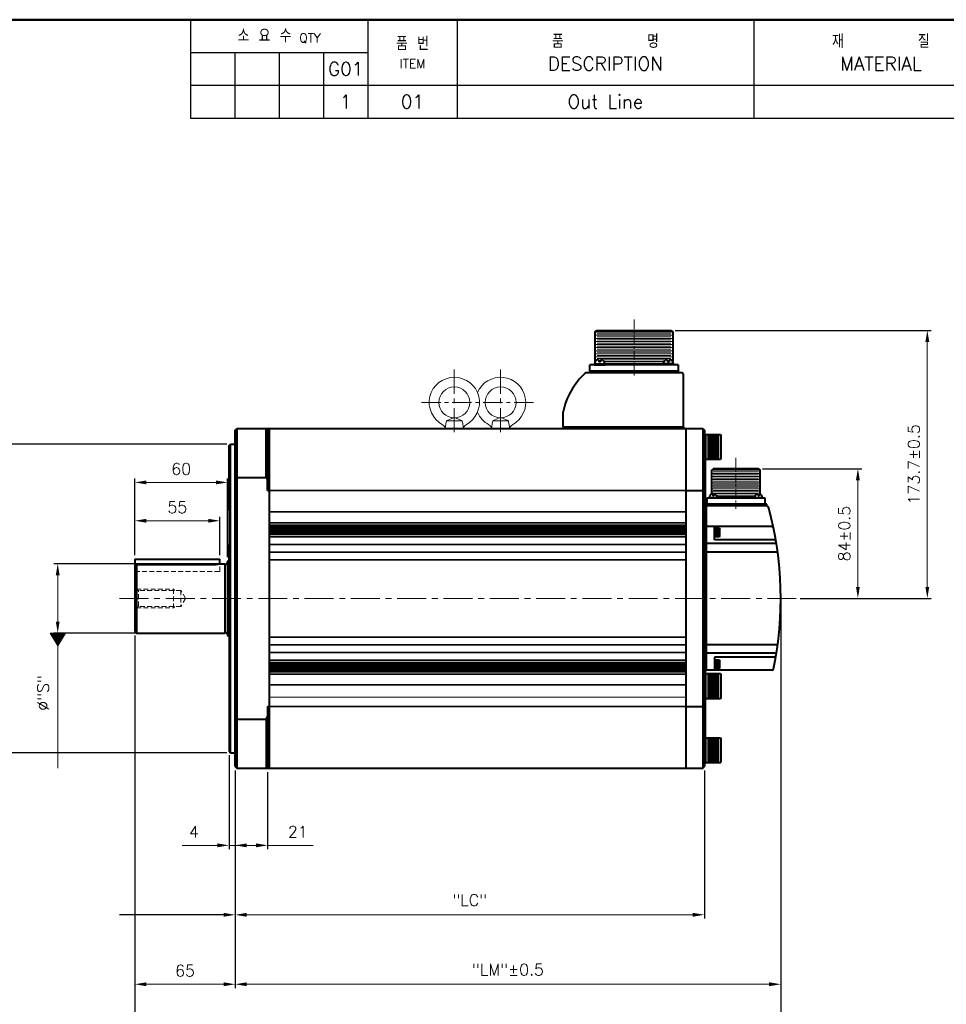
# Model space of a CAD drawing. Header units: inches. Extents: x 0 to 1485, y 0 to 1050.
# Tile 3 of 4: x 505 to 1106, y 412 to 1050. Entities that reach past the tile are written whole.
import ezdxf
from ezdxf import colors
from ezdxf.entities.mleader import LeaderData, LeaderLine
from ezdxf.math import Vec2, Vec3

# ---------------------------------------------------------------- set-up
doc = ezdxf.new("R2010")
doc.units = ezdxf.units.IN
doc.header["$LTSCALE"] = 0.25
doc.linetypes.add('CENTER', pattern=[2, 1.25, -0.25, 0.25, -0.25])
doc.linetypes.add('HIDDEN', pattern=[0.375, 0.25, -0.125])
doc.layers.get('0').update_dxf_attribs({"lineweight": 35})
doc.styles.add('GSG1', font='romans.shx', dxfattribs={"bigfont": 'GSG1.shx'})
doc.dimstyles.new('도면 치수', dxfattribs={"dimscale": 0, "dimtxt": 7.5, "dimasz": 7.5, "dimexe": 2.5, "dimexo": 2.5, "dimgap": 5, "dimtad": 1, "dimdec": 8, "dimdsep": 46, "dimtxsty": 'GSG1', "dimcen": 0, "dimclrd": 3, "dimclre": 3, "dimclrt": 2, "dimadec": 5, "dimazin": 2, "dimtfac": 1, "dimtdec": 8, "dimtmove": 0, "dimatfit": 2, "dimfxl": 0, "dimtolj": 1, "dimtzin": 0, "dimlwd": 15, "dimarcsym": 0})

# ---------------------------------------------------------------- blocks, each defined once
blk = doc.blocks.new('*D2')
at = {"color": 3, "lineweight": -2, "ltscale": 0.5}
for p, q in [((641, 573.5), (641, 512.5)), ((645, 563.5), (645, 512.5))]:
    blk.add_line(p, q, dxfattribs=at)
at = {"color": 3, "lineweight": 15, "ltscale": 0.5}
for p, q in [((633.5, 515), (610.64, 515)), ((645, 515), (641, 515)), ((652.5, 515), (660, 515))]:
    blk.add_line(p, q, dxfattribs=at)
for points in [[(633.5, 516.25), (633.5, 513.75), (641, 515)], [(652.5, 516.25), (652.5, 513.75), (645, 515)]]:
    blk.add_solid(points, dxfattribs=at)
at = {"color": 2, "lineweight": 15, "ltscale": 0.5, "insert": (618.32, 523.75), "char_height": 7.5, "attachment_point": 5, "style": 'GSG1'}
blk.add_mtext('\\A1;4', dxfattribs=at)
blk = doc.blocks.new('*D3')
at = {"color": 3, "lineweight": -2, "ltscale": 0.5}
for p, q in [((645, 563.5), (645, 512.5)), ((666, 562.5), (666, 512.5))]:
    blk.add_line(p, q, dxfattribs=at)
at = {"color": 3, "lineweight": 15, "ltscale": 0.5}
for p, q in [((645, 515), (658.5, 515)), ((666, 515), (695.57, 515))]:
    blk.add_line(p, q, dxfattribs=at)
blk.add_solid([(658.5, 516.25), (658.5, 513.75), (666, 515)], dxfattribs=at)
at = {"color": 2, "lineweight": 15, "ltscale": 0.5, "insert": (685.57, 523.75), "char_height": 7.5, "attachment_point": 5, "style": 'GSG1'}
blk.add_mtext('\\A1;21', dxfattribs=at)
blk = doc.blocks.new('_None')
blk = doc.blocks.new('*D4')
at = {"color": 3, "lineweight": -2, "ltscale": 0.5}
for p, q in [((645, 563.5), (645, 467.5)), ((949, 563.5), (949, 467.5))]:
    blk.add_line(p, q, dxfattribs=at)
at = {"color": 3, "lineweight": 15, "ltscale": 0.5}
blk.add_line((652.5, 470), (941.5, 470), dxfattribs=at)
for points in [[(652.5, 471.25), (652.5, 468.75), (645, 470)], [(941.5, 471.25), (941.5, 468.75), (949, 470)]]:
    blk.add_solid(points, dxfattribs=at)
at = {"color": 2, "lineweight": 15, "ltscale": 0.5, "insert": (797, 479.46), "char_height": 7.5, "attachment_point": 5, "style": 'GSG1'}
blk.add_mtext('\\A1;"LC"', dxfattribs=at)
blk = doc.blocks.new('*D5')
at = {"color": 3, "lineweight": -2, "ltscale": 0.5}
for p, q in [((998.5, 672.5), (998.5, 422.5)), ((645, 563.5), (645, 422.5))]:
    blk.add_line(p, q, dxfattribs=at)
at = {"color": 3, "lineweight": 15, "ltscale": 0.5}
blk.add_line((652.5, 425), (991, 425), dxfattribs=at)
for points in [[(652.5, 426.25), (652.5, 423.75), (645, 425)], [(991, 426.25), (991, 423.75), (998.5, 425)]]:
    blk.add_solid(points, dxfattribs=at)
at = {"color": 2, "lineweight": 15, "ltscale": 0.5, "insert": (821.75, 434.46), "char_height": 7.5, "attachment_point": 5, "style": 'GSG1'}
blk.add_mtext('\\A1;"LM"%%P0.5', dxfattribs=at)
blk = doc.blocks.new('*D6')
at = {"color": 3, "lineweight": -2, "ltscale": 0.5}
for p, q in [((998.5, 672.5), (998.5, 375.56)), ((580, 651), (580, 375.56))]:
    blk.add_line(p, q, dxfattribs=at)
at = {"color": 3, "lineweight": 15, "ltscale": 0.5}
blk.add_line((587.5, 378.06), (991, 378.06), dxfattribs=at)
for points in [[(587.5, 379.31), (587.5, 376.81), (580, 378.06)], [(991, 379.31), (991, 376.81), (998.5, 378.06)]]:
    blk.add_solid(points, dxfattribs=at)
at = {"color": 2, "lineweight": 15, "ltscale": 0.5, "insert": (789.25, 387.53), "char_height": 7.5, "attachment_point": 5, "style": 'GSG1'}
blk.add_mtext('\\A1;"L"%%P0.5', dxfattribs=at)
blk = doc.blocks.new('*D7')
at = {"color": 3, "lineweight": -2, "ltscale": 0.5}
for p, q in [((986.7, 759), (1051, 759)), ((1011, 675), (1051, 675))]:
    blk.add_line(p, q, dxfattribs=at)
at = {"color": 3, "lineweight": 15, "ltscale": 0.5}
blk.add_line((1048.5, 682.5), (1048.5, 751.5), dxfattribs=at)
for points in [[(1047.25, 751.5), (1049.75, 751.5), (1048.5, 759)], [(1047.25, 682.5), (1049.75, 682.5), (1048.5, 675)]]:
    blk.add_solid(points, dxfattribs=at)
at = {"color": 2, "lineweight": 15, "ltscale": 0.5, "insert": (1039.75, 717), "char_height": 7.5, "attachment_point": 5, "rotation": 90, "style": 'GSG1'}
blk.add_mtext('\\A1;84%%P0.5', dxfattribs=at)
blk = doc.blocks.new('*D8')
at = {"color": 3, "lineweight": -2, "ltscale": 0.5}
for p, q in [((635.79, 697.5), (527.5, 697.5)), ((635.79, 652.5), (527.5, 652.5))]:
    blk.add_line(p, q, dxfattribs=at)
at = {"color": 3, "lineweight": 15, "ltscale": 0.5}
for p, q in [((530, 690), (530, 660)), ((530, 652.5), (530, 597.68))]:
    blk.add_line(p, q, dxfattribs=at)
for points in [[(528.75, 690), (531.25, 690), (530, 697.5)], [(528.75, 660), (531.25, 660), (530, 652.5)]]:
    blk.add_solid(points, dxfattribs=at)
at = {"color": 2, "lineweight": 15, "ltscale": 0.5, "insert": (520.54, 613.75), "char_height": 7.5, "attachment_point": 5, "rotation": 90, "style": 'GSG1'}
blk.add_mtext('\\A1;%%C"S"', dxfattribs=at)
blk = doc.blocks.new('*D9')
at = {"color": 3, "lineweight": -2, "ltscale": 0.5}
for p, q in [((639.5, 775), (482.5, 775)), ((639.5, 575), (482.5, 575))]:
    blk.add_line(p, q, dxfattribs=at)
at = {"color": 3, "lineweight": 15, "ltscale": 0.5}
blk.add_line((485, 767.5), (485, 582.5), dxfattribs=at)
for points in [[(483.75, 767.5), (486.25, 767.5), (485, 775)], [(483.75, 582.5), (486.25, 582.5), (485, 575)]]:
    blk.add_solid(points, dxfattribs=at)
at = {"color": 2, "lineweight": 15, "ltscale": 0.5, "insert": (473.87, 675), "char_height": 7.5, "attachment_point": 5, "rotation": 90, "style": 'GSG1'}
blk.add_mtext('\\A1;%%C200{\\H0.7x;\\S 0^ -0.046;}', dxfattribs=at)
blk = doc.blocks.new('*D10')
at = {"color": 3, "lineweight": -2, "ltscale": 0.5}
for p, q in [((580, 651), (580, 422.5)), ((645, 563.5), (645, 422.5))]:
    blk.add_line(p, q, dxfattribs=at)
at = {"color": 3, "lineweight": 15, "ltscale": 0.5}
blk.add_line((637.5, 425), (587.5, 425), dxfattribs=at)
for points in [[(587.5, 426.25), (587.5, 423.75), (580, 425)], [(637.5, 426.25), (637.5, 423.75), (645, 425)]]:
    blk.add_solid(points, dxfattribs=at)
at = {"color": 2, "lineweight": 15, "ltscale": 0.5, "insert": (612.5, 433.75), "char_height": 7.5, "attachment_point": 5, "style": 'GSG1'}
blk.add_mtext('\\A1;65', dxfattribs=at)
blk = doc.blocks.new('*D11')
at = {"color": 3, "lineweight": -2, "ltscale": 0.5}
for p, q in [((930.07, 848.7), (1096, 848.7)), ((1011, 675), (1096, 675))]:
    blk.add_line(p, q, dxfattribs=at)
at = {"color": 3, "lineweight": 15, "ltscale": 0.5}
blk.add_line((1093.5, 682.5), (1093.5, 841.2), dxfattribs=at)
for points in [[(1092.25, 841.2), (1094.75, 841.2), (1093.5, 848.7)], [(1092.25, 682.5), (1094.75, 682.5), (1093.5, 675)]]:
    blk.add_solid(points, dxfattribs=at)
at = {"color": 2, "lineweight": 15, "ltscale": 0.5, "insert": (1084.75, 761.85), "char_height": 7.5, "attachment_point": 5, "rotation": 90, "style": 'GSG1'}
blk.add_mtext('\\A1;173.7%%P0.5', dxfattribs=at)
blk = doc.blocks.new('*D12')
at = {"color": 3, "lineweight": -2, "ltscale": 0.5}
for p, q in [((580, 703), (580, 727.83)), ((635, 703), (635, 727.83))]:
    blk.add_line(p, q, dxfattribs=at)
at = {"color": 3, "lineweight": 15, "ltscale": 0.5}
blk.add_line((587.5, 725.33), (627.5, 725.33), dxfattribs=at)
for points in [[(587.5, 726.58), (587.5, 724.08), (580, 725.33)], [(627.5, 726.58), (627.5, 724.08), (635, 725.33)]]:
    blk.add_solid(points, dxfattribs=at)
at = {"color": 2, "lineweight": 15, "ltscale": 0.5, "insert": (607.5, 734.08), "char_height": 7.5, "attachment_point": 5, "style": 'GSG1'}
blk.add_mtext('\\A1;55', dxfattribs=at)
blk = doc.blocks.new('*D13')
at = {"color": 3, "lineweight": -2, "ltscale": 0.5}
for p, q in [((580, 703), (580, 752.67)), ((640, 701.67), (640, 752.67))]:
    blk.add_line(p, q, dxfattribs=at)
at = {"color": 3, "lineweight": 15, "ltscale": 0.5}
blk.add_line((587.5, 750.17), (632.5, 750.17), dxfattribs=at)
for points in [[(587.5, 751.42), (587.5, 748.92), (580, 750.17)], [(632.5, 751.42), (632.5, 748.92), (640, 750.17)]]:
    blk.add_solid(points, dxfattribs=at)
at = {"color": 2, "lineweight": 15, "ltscale": 0.5, "insert": (610, 758.92), "char_height": 7.5, "attachment_point": 5, "style": 'GSG1'}
blk.add_mtext('\\A1;60', dxfattribs=at)

msp = doc.modelspace()

# ---------------------------------------------------------------- linework, layer by layer
at = {"color": 0, "lineweight": -3}
for p, q in [((615.99999738, 1049.9999995), (615.99999738, 986.2499995)), ((730.99999738, 1049.9999995), (730.99999738, 986.2499995)), ((788.74999738, 1049.9999995), (788.74999738, 986.2499995)), ((615.99999738, 1028.7499995), (730.99999738, 1028.7499995)), ((644.74999738, 1028.7499995), (644.74999738, 986.2499995)), ((673.49999738, 1028.7499995), (673.49999738, 986.2499995)), ((702.24999738, 1028.7499995), (702.24999738, 986.2499995)), ((615.99999738, 1007.4999995), (1484.99999738, 1007.4999995)), ((615.99999738, 986.2499995), (1484.99999738, 986.2499995))]:
    msp.add_line(p, q, dxfattribs=at)
at = {"lineweight": -3}
msp.add_line((980.99999738, 1049.9999995), (980.99999738, 986.2499995), dxfattribs=at)
at = {"color": 3, "linetype": 'CENTER', "lineweight": 15, "ltscale": 20}
for p, q in [((903.44999738, 855.6999995), (903.44999738, 819.2999995)), ((969.49999738, 765.9999995), (969.49999738, 732.9999995))]:
    msp.add_line(p, q, dxfattribs=at)
at = {"lineweight": 40}
for p, q in [((878.07499738, 847.6999995), (879.32499738, 848.6999995)), ((879.32499738, 848.6999995), (927.57499738, 848.6999995)), ((927.57499738, 848.6999995), (928.57499738, 847.6999995)), ((878.07499738, 847.6999995), (878.07499738, 828.0994308)), ((928.57499738, 847.6999995), (928.57499738, 828.54097195)), ((874.87499738, 822.1999995), (874.87499738, 826.2999995)), ((932.02499738, 826.2999995), (874.87499738, 826.2999995)), ((877.69999738, 826.2999995), (884.69999738, 826.2999995)), ((929.19999738, 826.2999995), (922.19999738, 826.2999995)), ((932.02499738, 826.2999995), (932.02499738, 822.1999995)), ((934.44999738, 821.1999995), (872.46613061, 821.1999995)), ((932.02499738, 822.1999995), (874.87499738, 822.1999995)), ((874.87499738, 822.1999995), (874.87499738, 821.1999995)), ((932.02499738, 821.1999995), (874.87499738, 821.1999995)), ((932.02499738, 822.1999995), (932.02499738, 821.1999995)), ((935.44999738, 786.1999995), (935.44999738, 820.1999995)), ((857.44999738, 786.1999995), (857.44999738, 795.84365026)), ((644.99999738, 783.9999995), (645.99999738, 784.9999995)), ((645.99999738, 784.9999995), (666.99999738, 784.9999995)), ((645.99999738, 784.9999995), (645.99999738, 564.9999995)), ((664.99999738, 753.26237871), (664.99999738, 784.9999995)), ((665.99999738, 744.9999995), (665.99999738, 784.9999995)), ((666.99999738, 784.9999995), (936.99999738, 784.9999995)), ((666.99999738, 784.9999995), (666.99999738, 564.9999995)), ((857.44999738, 786.1999995), (935.44999738, 786.1999995)), ((857.44999738, 786.1999995), (857.44999738, 784.9999995)), ((879.24999738, 786.1999995), (935.14999738, 786.1999995)), ((935.44999738, 786.1999995), (935.44999738, 784.9999995)), ((936.99999738, 784.9999995), (936.99999738, 564.9999995)), ((936.99999738, 784.9999995), (947.99999738, 784.9999995)), ((947.99999738, 784.9999995), (948.99999738, 783.9999995)), ((947.99999738, 784.9999995), (947.99999738, 564.9999995)), ((644.99999738, 565.9999995), (644.99999738, 783.9999995)), ((948.99999738, 783.9999995), (948.99999738, 565.9999995)), ((948.99999738, 781.29388283), (959.49999738, 781.29388283)), ((948.99999738, 781.29388283), (948.99999738, 765.29388283)), ((949.99999738, 765.29388283), (949.99999738, 781.29388283)), ((950.99999738, 780.29388283), (958.49999738, 780.29388283)), ((950.99999738, 779.79388283), (958.49999738, 779.79388283)), ((950.99999738, 779.29388283), (958.49999738, 779.29388283)), ((950.99999738, 778.79388283), (958.49999738, 778.79388283)), ((959.49999738, 781.29388283), (959.49999738, 765.29388283)), ((959.49999738, 781.29388283), (959.99999738, 780.79388283)), ((959.99999738, 765.79388283), (959.99999738, 780.79388283)), ((640.99999738, 773.9999995), (641.99999738, 774.9999995)), ((640.99999738, 731.9999995), (640.99999738, 773.9999995)), ((641.99999738, 774.9999995), (644.99999738, 774.9999995)), ((641.99999738, 574.9999995), (641.99999738, 774.9999995)), ((950.99999738, 778.29388283), (958.49999738, 778.29388283)), ((950.99999738, 777.79388283), (958.49999738, 777.79388283)), ((950.99999738, 777.29388283), (958.49999738, 777.29388283)), ((950.99999738, 776.79388283), (958.49999738, 776.79388283)), ((950.99999738, 776.29388283), (958.49999738, 776.29388283)), ((950.99999738, 775.79388283), (958.49999738, 775.79388283)), ((950.99999738, 775.29388283), (958.49999738, 775.29388283)), ((950.99999738, 774.79388283), (958.49999738, 774.79388283)), ((950.99999738, 774.29388283), (958.49999738, 774.29388283)), ((950.99999738, 774.29388283), (958.49999738, 774.29388283)), ((950.99999738, 773.79388283), (958.49999738, 773.79388283)), ((950.99999738, 773.29388283), (958.49999738, 773.29388283)), ((950.99999738, 772.79388283), (958.49999738, 772.79388283)), ((950.99999738, 772.29388283), (958.49999738, 772.29388283)), ((950.99999738, 771.79388283), (958.49999738, 771.79388283)), ((950.99999738, 771.29388283), (958.49999738, 771.29388283)), ((950.99999738, 771.29388283), (958.49999738, 771.29388283)), ((950.99999738, 770.79388283), (958.49999738, 770.79388283)), ((950.99999738, 770.29388283), (958.49999738, 770.29388283)), ((950.99999738, 769.79388283), (958.49999738, 769.79388283)), ((950.99999738, 769.29388283), (958.49999738, 769.29388283)), ((950.99999738, 768.79388283), (958.49999738, 768.79388283)), ((950.99999738, 768.29388283), (958.49999738, 768.29388283)), ((950.99999738, 767.79388283), (958.49999738, 767.79388283)), ((950.99999738, 767.29388283), (958.49999738, 767.29388283)), ((950.99999738, 766.79388283), (958.49999738, 766.79388283)), ((950.99999738, 766.29388283), (958.49999738, 766.29388283)), ((959.49999738, 765.29388283), (959.99999738, 765.79388283)), ((948.99999738, 765.29388283), (959.49999738, 765.29388283)), ((949.49999738, 765.29388283), (949.49999738, 626.2499995)), ((645.99999738, 753.26237871), (664.99999738, 753.26237871)), ((664.99999738, 753.26237871), (665.99999738, 751.52450574)), ((665.99999738, 744.9999995), (666.99999738, 744.9999995)), ((936.99999738, 744.9999995), (947.99999738, 744.9999995)), ((949.49999738, 734.9999995), (949.49999738, 628.5999995)), ((989.39999738, 735.9999995), (950.49999738, 735.9999995)), ((988.82533263, 734.9999995), (950.49999738, 734.9999995)), ((950.49999738, 635.4999995), (950.49999738, 734.9999995)), ((950.49999738, 628.4999995), (950.49999738, 734.4999995)), ((988.44999738, 739.9999995), (950.54999738, 739.9999995)), ((950.54999738, 739.9999995), (950.54999738, 735.9999995)), ((950.54999738, 735.9999995), (988.44999738, 735.9999995)), ((989.39999738, 734.9999995), (950.99999738, 734.9999995)), ((988.44999738, 735.9999995), (988.44999738, 739.9999995)), ((989.39999738, 734.9999995), (989.39999738, 735.9999995)), ((640.99999738, 732.4999995), (640.99999738, 575.9999995)), ((949.49999738, 721.4999995), (950.49999738, 721.4999995)), ((992.83022785, 721.4999995), (950.49999738, 721.4999995)), ((955.49999738, 712.9999995), (955.49999738, 721.4999995)), ((955.49999738, 720.4999995), (955.49999738, 714.9999995)), ((640.99999738, 699.53602926), (640.99999738, 709.9999995)), ((995.67729145, 710.52815734), (950.49999738, 710.52815734)), ((994.42306091, 712.9999995), (955.49999738, 712.9999995)), ((949.49999738, 705.0999995), (950.49999738, 705.0999995)), ((995.61483254, 704.9999995), (950.49999738, 704.9999995)), ((579.99999738, 700.4999995), (579.99999738, 653.4999995)), ((579.99999738, 700.4999995), (634.99999738, 700.4999995)), ((579.99999738, 695.93741046), (580.99999738, 696.93741046)), ((580.99999738, 696.93741046), (580.99999738, 652.4999995)), ((580.99999738, 696.93741046), (629.99999738, 696.93741046)), ((634.99999738, 697.4999995), (634.99999738, 700.4999995)), ((634.99999738, 697.4999995), (638.28585453, 697.4999995)), ((638.28585453, 697.4999995), (638.28585453, 652.4999995)), ((639.99999738, 699.17205903), (640.99999738, 699.53602926)), ((639.99999738, 699.17205903), (639.99999738, 650.82793996)), ((579.99999738, 653.4999995), (580.99999738, 652.4999995)), ((580.99999738, 652.4999995), (638.28585453, 652.4999995)), ((639.99999738, 650.82793996), (640.99999738, 650.46396973)), ((949.49999738, 645.0999995), (950.49999738, 645.0999995)), ((995.61483254, 644.9999995), (950.49999738, 644.9999995)), ((995.67729145, 639.47184165), (950.49999738, 639.47184165)), ((994.42306091, 636.9999995), (955.49999738, 636.9999995)), ((955.49999738, 636.9999995), (955.49999738, 628.4999995)), ((948.99999738, 626.2499995), (959.49999738, 626.2499995)), ((948.99999738, 626.2499995), (948.99999738, 610.2499995)), ((949.49999738, 628.5999995), (950.49999738, 628.5999995)), ((949.99999738, 610.2499995), (949.99999738, 626.2499995)), ((992.83022785, 628.4999995), (950.49999738, 628.4999995)), ((950.99999738, 625.2499995), (958.49999738, 625.2499995)), ((959.49999738, 626.2499995), (959.49999738, 610.2499995)), ((959.49999738, 626.2499995), (959.99999738, 625.7499995)), ((959.99999738, 610.7499995), (959.99999738, 625.7499995)), ((950.99999738, 624.7499995), (958.49999738, 624.7499995)), ((950.99999738, 624.2499995), (958.49999738, 624.2499995)), ((950.99999738, 623.7499995), (958.49999738, 623.7499995)), ((950.99999738, 623.2499995), (958.49999738, 623.2499995)), ((950.99999738, 622.7499995), (958.49999738, 622.7499995)), ((950.99999738, 622.2499995), (958.49999738, 622.2499995)), ((950.99999738, 621.7499995), (958.49999738, 621.7499995)), ((950.99999738, 621.2499995), (958.49999738, 621.2499995)), ((950.99999738, 620.7499995), (958.49999738, 620.7499995)), ((950.99999738, 620.2499995), (958.49999738, 620.2499995)), ((950.99999738, 619.7499995), (958.49999738, 619.7499995)), ((950.99999738, 619.2499995), (958.49999738, 619.2499995)), ((950.99999738, 619.2499995), (958.49999738, 619.2499995)), ((950.99999738, 618.7499995), (958.49999738, 618.7499995)), ((950.99999738, 618.2499995), (958.49999738, 618.2499995)), ((950.99999738, 617.7499995), (958.49999738, 617.7499995)), ((950.99999738, 617.2499995), (958.49999738, 617.2499995)), ((950.99999738, 616.7499995), (958.49999738, 616.7499995)), ((950.99999738, 616.2499995), (958.49999738, 616.2499995)), ((950.99999738, 616.2499995), (958.49999738, 616.2499995)), ((950.99999738, 615.7499995), (958.49999738, 615.7499995)), ((950.99999738, 615.2499995), (958.49999738, 615.2499995)), ((950.99999738, 614.7499995), (958.49999738, 614.7499995)), ((950.99999738, 614.2499995), (958.49999738, 614.2499995)), ((950.99999738, 613.7499995), (958.49999738, 613.7499995)), ((950.99999738, 613.2499995), (958.49999738, 613.2499995)), ((950.99999738, 612.7499995), (958.49999738, 612.7499995)), ((948.99999738, 610.2499995), (959.49999738, 610.2499995)), ((949.49999738, 610.2499995), (949.49999738, 574.4999995)), ((950.99999738, 612.2499995), (958.49999738, 612.2499995)), ((950.99999738, 611.7499995), (958.49999738, 611.7499995)), ((950.99999738, 611.2499995), (958.49999738, 611.2499995)), ((959.49999738, 610.2499995), (959.99999738, 610.7499995)), ((665.99999738, 604.9999995), (665.99999738, 564.9999995)), ((665.99999738, 604.9999995), (666.99999738, 604.9999995)), ((936.99999738, 604.9999995), (947.99999738, 604.9999995)), ((645.99999738, 596.73762028), (664.99999738, 596.73762028)), ((664.99999738, 596.73762028), (665.99999738, 598.47549325)), ((664.99999738, 596.73762028), (664.99999738, 564.9999995)), ((948.99999738, 584.70611617), (948.99999738, 568.70611617)), ((948.99999738, 584.20611617), (948.99999738, 569.20611617)), ((949.49999738, 584.70611617), (959.49999738, 584.70611617)), ((949.99999738, 568.70611617), (949.99999738, 584.70611617)), ((950.99999738, 583.70611617), (958.49999738, 583.70611617)), ((950.99999738, 583.20611617), (958.49999738, 583.20611617)), ((950.99999738, 582.70611617), (958.49999738, 582.70611617)), ((950.99999738, 582.20611617), (958.49999738, 582.20611617)), ((950.99999738, 581.70611617), (958.49999738, 581.70611617)), ((950.99999738, 581.20611617), (958.49999738, 581.20611617)), ((950.99999738, 580.70611617), (958.49999738, 580.70611617)), ((959.49999738, 584.70611617), (959.49999738, 568.70611617)), ((959.49999738, 584.70611617), (959.99999738, 584.20611617)), ((959.99999738, 569.20611617), (959.99999738, 584.20611617)), ((640.99999738, 575.9999995), (641.99999738, 574.9999995)), ((641.99999738, 574.9999995), (644.99999738, 574.9999995)), ((948.99999738, 574.4999995), (949.49999738, 574.4999995)), ((950.99999738, 580.20611617), (958.49999738, 580.20611617)), ((950.99999738, 579.70611617), (958.49999738, 579.70611617)), ((950.99999738, 579.20611617), (958.49999738, 579.20611617)), ((950.99999738, 578.70611617), (958.49999738, 578.70611617)), ((950.99999738, 578.20611617), (958.49999738, 578.20611617)), ((950.99999738, 577.70611617), (958.49999738, 577.70611617)), ((950.99999738, 577.70611617), (958.49999738, 577.70611617)), ((950.99999738, 577.20611617), (958.49999738, 577.20611617)), ((950.99999738, 576.70611617), (958.49999738, 576.70611617)), ((950.99999738, 576.20611617), (958.49999738, 576.20611617)), ((950.99999738, 575.70611617), (958.49999738, 575.70611617)), ((950.99999738, 575.20611617), (958.49999738, 575.20611617)), ((950.99999738, 574.70611617), (958.49999738, 574.70611617)), ((950.99999738, 574.70611617), (958.49999738, 574.70611617)), ((950.99999738, 574.20611617), (958.49999738, 574.20611617)), ((948.99999738, 568.70611617), (959.49999738, 568.70611617)), ((950.99999738, 573.70611617), (958.49999738, 573.70611617)), ((950.99999738, 573.20611617), (958.49999738, 573.20611617)), ((950.99999738, 572.70611617), (958.49999738, 572.70611617)), ((950.99999738, 572.20611617), (958.49999738, 572.20611617)), ((950.99999738, 571.70611617), (958.49999738, 571.70611617)), ((950.99999738, 571.20611617), (958.49999738, 571.20611617)), ((950.99999738, 570.70611617), (958.49999738, 570.70611617)), ((950.99999738, 570.20611617), (958.49999738, 570.20611617)), ((950.99999738, 569.70611617), (958.49999738, 569.70611617)), ((959.49999738, 568.70611617), (959.99999738, 569.20611617)), ((644.99999738, 565.9999995), (645.99999738, 564.9999995)), ((645.99999738, 564.9999995), (666.99999738, 564.9999995)), ((666.99999738, 564.9999995), (936.99999738, 564.9999995)), ((936.99999738, 564.9999995), (947.99999738, 564.9999995)), ((947.99999738, 564.9999995), (948.99999738, 565.9999995))]:
    msp.add_line(p, q, dxfattribs=at)
at = {"lineweight": 15}
for p, q in [((878.07499738, 847.4999995), (928.57499738, 847.4999995)), ((878.07499738, 845.4999995), (928.57499738, 845.4999995)), ((878.07499738, 843.4999995), (928.57499738, 843.4999995)), ((879.62499738, 846.4999995), (927.27499738, 846.4999995)), ((879.62499738, 844.4999995), (927.27499738, 844.4999995)), ((879.62499738, 842.4999995), (927.27499738, 842.4999995)), ((878.07499738, 841.4999995), (928.57499738, 841.4999995)), ((878.07499738, 839.4999995), (928.57499738, 839.4999995)), ((878.07499738, 837.4999995), (928.57499738, 837.4999995)), ((879.62499738, 840.4999995), (927.27499738, 840.4999995)), ((879.62499738, 838.4999995), (927.27499738, 838.4999995)), ((879.62499738, 836.4999995), (927.27499738, 836.4999995)), ((878.07499738, 835.4999995), (928.57499738, 835.4999995)), ((878.07499738, 833.4999995), (928.57499738, 833.4999995)), ((878.07499738, 831.4999995), (928.57499738, 831.4999995)), ((879.62499738, 834.4999995), (927.27499738, 834.4999995)), ((879.62499738, 832.4999995), (927.27499738, 832.4999995)), ((879.62499738, 830.4999995), (927.27499738, 830.4999995)), ((882.89004477, 829.4999995), (924.00994998, 829.4999995)), ((884.10296754, 828.4999995), (922.79702722, 828.4999995)), ((884.51512946, 827.4999995), (922.38486529, 827.4999995))]:
    msp.add_line(p, q, dxfattribs=at)
at = {"color": 0, "lineweight": 40}
for p, q in [((880.66153584, 829.66538411), (880.05742351, 829.66538411)), ((880.66153584, 829.66538411), (880.66153584, 828.31923026)), ((881.73845892, 829.66538411), (881.73845892, 828.31923026)), ((882.34257124, 829.66538411), (881.73845892, 829.66538411)), ((924.55742351, 829.66538411), (925.16153584, 829.66538411)), ((925.16153584, 829.66538411), (925.16153584, 828.31923026)), ((926.23845892, 829.66538411), (926.23845892, 828.31923026)), ((926.23845892, 829.66538411), (926.84257124, 829.66538411)), ((877.69999738, 826.97307642), (884.69999738, 826.97307642)), ((877.69999738, 826.97307642), (877.69999738, 826.2999995)), ((881.73845892, 828.31923026), (880.66153584, 828.31923026)), ((884.69999738, 826.97307642), (884.69999738, 826.2999995)), ((929.19999738, 826.97307642), (922.19999738, 826.97307642)), ((922.19999738, 826.97307642), (922.19999738, 826.2999995)), ((925.16153584, 828.31923026), (926.23845892, 828.31923026)), ((929.19999738, 826.97307642), (929.19999738, 826.2999995)), ((952.19999738, 740.4999995), (957.39999738, 740.4999995)), ((981.59999738, 740.4999995), (986.79999738, 740.4999995)), ((950.44999738, 735.9999995), (988.54999738, 735.9999995)), ((958.79999738, 720.4999995), (955.49999738, 720.4999995)), ((958.79999738, 714.9999995), (955.49999738, 714.9999995)), ((955.99999738, 714.9999995), (955.99999738, 720.4999995)), ((958.29999738, 719.4999995), (956.49999738, 719.4999995)), ((958.29999738, 718.9999995), (956.49999738, 718.9999995)), ((958.29999738, 718.4999995), (956.49999738, 718.4999995)), ((958.29999738, 717.9999995), (956.49999738, 717.9999995)), ((958.29999738, 717.4999995), (956.49999738, 717.4999995)), ((958.29999738, 716.9999995), (956.49999738, 716.9999995)), ((958.29999738, 716.4999995), (956.49999738, 716.4999995)), ((958.29999738, 715.9999995), (956.49999738, 715.9999995)), ((958.79999738, 720.4999995), (958.99999738, 720.15358933)), ((958.79999738, 714.9999995), (958.79999738, 720.4999995)), ((958.79999738, 714.9999995), (958.99999738, 715.34640966)), ((958.99999738, 715.34640966), (958.99999738, 720.15358933)), ((958.79999738, 634.9999995), (955.49999738, 634.9999995)), ((955.99999738, 629.4999995), (955.99999738, 634.9999995)), ((958.29999738, 633.9999995), (956.49999738, 633.9999995)), ((958.29999738, 633.4999995), (956.49999738, 633.4999995)), ((958.29999738, 632.9999995), (956.49999738, 632.9999995)), ((958.29999738, 632.4999995), (956.49999738, 632.4999995)), ((958.29999738, 631.9999995), (956.49999738, 631.9999995)), ((958.79999738, 634.9999995), (958.99999738, 634.65358933)), ((958.79999738, 629.4999995), (958.79999738, 634.9999995)), ((958.99999738, 629.84640966), (958.99999738, 634.65358933)), ((958.79999738, 629.4999995), (955.49999738, 629.4999995)), ((958.29999738, 631.4999995), (956.49999738, 631.4999995)), ((958.29999738, 630.9999995), (956.49999738, 630.9999995)), ((958.29999738, 630.4999995), (956.49999738, 630.4999995)), ((958.79999738, 629.4999995), (958.99999738, 629.84640966))]:
    msp.add_line(p, q, dxfattribs=at)
at = {"color": 3, "linetype": 'CENTER', "lineweight": 15, "ltscale": 50}
for p, q in [((786.99999738, 823.2999995), (786.99999738, 780.6999995)), ((816.99999738, 823.2999995), (816.99999738, 780.6999995))]:
    msp.add_line(p, q, dxfattribs=at)
at = {"color": 3, "linetype": 'CENTER', "lineweight": 15, "ltscale": 40}
msp.add_line((765.69999738, 801.9999995), (838.29999738, 801.9999995), dxfattribs=at)
at = {"color": 7, "lineweight": 15, "ltscale": 40}
for p, q in [((782.34631812, 790.22155341), (785.2812051, 791.61817966)), ((788.71878965, 791.61817966), (791.65367664, 790.22155341)), ((812.34631812, 790.22155341), (815.2812051, 791.61817966)), ((818.71878965, 791.61817966), (821.65367664, 790.22155341)), ((780.99910717, 784.9999995), (781.79120843, 789.49222896)), ((782.04412238, 789.9999995), (791.95587237, 789.9999995)), ((793.00088758, 784.9999995), (792.20878632, 789.49222896)), ((810.99910717, 784.9999995), (811.79120843, 789.49222896)), ((812.04412238, 789.9999995), (821.95587237, 789.9999995)), ((823.00088758, 784.9999995), (822.20878632, 789.49222896))]:
    msp.add_line(p, q, dxfattribs=at)
at = {"lineweight": 40, "ltscale": 0.5}
for p, q in [((953.79999738, 757.9999995), (954.79999738, 758.9999995)), ((953.79999738, 742.46509142), (953.79999738, 757.9999995)), ((984.19999738, 758.9999995), (954.79999738, 758.9999995)), ((984.19999738, 758.9999995), (985.19999738, 757.9999995)), ((985.19999738, 742.46509142), (985.19999738, 757.9999995)), ((955.49999738, 634.9999995), (955.49999738, 629.4999995))]:
    msp.add_line(p, q, dxfattribs=at)
at = {"lineweight": 15, "ltscale": 0.5}
for p, q in [((953.79999738, 757.9999995), (985.19999738, 757.9999995)), ((953.79999738, 755.9999995), (985.19999738, 755.9999995)), ((953.79999738, 753.9999995), (985.19999738, 753.9999995)), ((984.19999738, 756.9999995), (954.79999738, 756.9999995)), ((984.19999738, 754.9999995), (954.79999738, 754.9999995)), ((984.19999738, 752.9999995), (954.79999738, 752.9999995)), ((953.79999738, 751.9999995), (985.19999738, 751.9999995)), ((953.79999738, 749.9999995), (985.19999738, 749.9999995)), ((953.79999738, 747.9999995), (985.19999738, 747.9999995)), ((984.19999738, 750.9999995), (954.79999738, 750.9999995)), ((984.19999738, 748.9999995), (954.79999738, 748.9999995)), ((984.19999738, 746.9999995), (954.79999738, 746.9999995)), ((953.79999738, 745.9999995), (985.19999738, 745.9999995)), ((953.79999738, 743.9999995), (985.19999738, 743.9999995)), ((984.19999738, 744.9999995), (954.79999738, 744.9999995)), ((984.19999738, 742.9999995), (954.79999738, 742.9999995)), ((956.64296554, 741.9999995), (982.35702922, 741.9999995)), ((981.76153096, 740.9999995), (957.2384638, 740.9999995)), ((666.99999738, 610.95910573), (936.99999738, 610.95910573))]:
    msp.add_line(p, q, dxfattribs=at)
for p, q in [((666.99999738, 744.9999995), (936.99999738, 744.9999995)), ((666.99999738, 730.9999995), (936.99999738, 730.9999995)), ((666.99999738, 723.9999995), (936.99999738, 723.9999995)), ((666.99999738, 722.4999995), (936.99999738, 722.4999995)), ((666.99999738, 721.4999995), (936.99999738, 721.4999995)), ((666.99999738, 720.4999995), (936.99999738, 720.4999995)), ((666.99999738, 719.4999995), (936.99999738, 719.4999995)), ((666.99999738, 718.4999995), (936.99999738, 718.4999995)), ((666.99999738, 717.4999995), (936.99999738, 717.4999995)), ((666.99999738, 716.4999995), (936.99999738, 716.4999995)), ((666.99999738, 714.9999995), (936.99999738, 714.9999995)), ((666.99999738, 709.9999995), (936.99999738, 709.9999995)), ((666.99999738, 704.9999995), (936.99999738, 704.9999995)), ((666.99999738, 699.9999995), (936.99999738, 699.9999995)), ((666.99999738, 649.9999995), (936.99999738, 649.9999995)), ((666.99999738, 644.9999995), (936.99999738, 644.9999995)), ((666.99999738, 639.9999995), (936.99999738, 639.9999995)), ((666.99999738, 634.9999995), (936.99999738, 634.9999995)), ((666.99999738, 633.4999995), (936.99999738, 633.4999995)), ((666.99999738, 632.4999995), (936.99999738, 632.4999995)), ((666.99999738, 631.4999995), (936.99999738, 631.4999995)), ((666.99999738, 630.4999995), (936.99999738, 630.4999995)), ((666.99999738, 629.4999995), (936.99999738, 629.4999995)), ((666.99999738, 628.4999995), (936.99999738, 628.4999995)), ((666.99999738, 627.4999995), (936.99999738, 627.4999995)), ((666.99999738, 625.9999995), (936.99999738, 625.9999995)), ((666.99999738, 618.9999995), (936.99999738, 618.9999995)), ((666.99999738, 604.9999995), (936.99999738, 604.9999995))]:
    msp.add_line(p, q)
at = {"color": 0, "linetype": 'Continuous', "lineweight": 40}
for p, q in [((952.19999738, 740.4999995), (952.19999738, 739.9999995)), ((954.39999738, 742.4999995), (953.95122822, 742.4999995)), ((954.39999738, 742.4999995), (954.39999738, 741.4999995)), ((955.19999738, 741.4999995), (954.39999738, 741.4999995)), ((955.19999738, 742.4999995), (955.19999738, 741.4999995)), ((955.64876653, 742.4999995), (955.19999738, 742.4999995)), ((957.39999738, 740.4999995), (957.39999738, 739.9999995)), ((981.59999738, 740.4999995), (981.59999738, 739.9999995)), ((983.79999738, 742.4999995), (983.35122822, 742.4999995)), ((983.79999738, 742.4999995), (983.79999738, 741.4999995)), ((984.59999738, 741.4999995), (983.79999738, 741.4999995)), ((984.59999738, 742.4999995), (984.59999738, 741.4999995)), ((985.04876653, 742.4999995), (984.59999738, 742.4999995)), ((986.79999738, 740.4999995), (986.79999738, 739.9999995))]:
    msp.add_line(p, q, dxfattribs=at)
at = {"color": 4, "linetype": 'HIDDEN', "lineweight": 15, "ltscale": 50}
for p, q in [((634.99999738, 692.4999995), (634.99999738, 697.4999995)), ((579.99999738, 692.4999995), (634.99999738, 692.4999995)), ((579.99999738, 681.4999995), (582.33826597, 680.1499995)), ((609.84999738, 680.1499995), (582.33826597, 680.1499995)), ((582.33826597, 669.8499995), (582.33826597, 680.1499995)), ((612.82335126, 674.9999995), (609.84999738, 680.1499995)), ((609.84999738, 680.1499995), (609.84999738, 669.8499995)), ((612.82335126, 674.9999995), (609.84999738, 669.8499995)), ((579.99999738, 668.4999995), (582.33826597, 669.8499995)), ((609.84999738, 669.8499995), (582.33826597, 669.8499995))]:
    msp.add_line(p, q, dxfattribs=at)
at = {"color": 3, "linetype": 'HIDDEN', "lineweight": 15, "ltscale": 50}
for p, q in [((580.86602278, 680.9999995), (604.99999738, 680.9999995)), ((604.99999738, 680.9999995), (604.99999738, 668.9999995)), ((604.99999738, 680.9999995), (605.84999738, 680.1499995)), ((580.86602278, 668.9999995), (604.99999738, 668.9999995)), ((604.99999738, 668.9999995), (605.84999738, 669.8499995))]:
    msp.add_line(p, q, dxfattribs=at)
at = {"color": 3, "linetype": 'CENTER', "lineweight": 15, "ltscale": 60}
msp.add_line((569.99999738, 674.9999995), (1008.49999738, 674.9999995), dxfattribs=at)
at = {"color": 1, "linetype": 'Continuous', "lineweight": 15}
for p, q in [((525.00418291, 652.4999995), (529.99999738, 644.34933299)), ((525.00418291, 652.4999995), (534.99581185, 652.4999995)), ((525.06989905, 652.39278367), (531.1831072, 646.27957553)), ((525.37516218, 652.4999995), (531.33985396, 646.53530772)), ((525.72307337, 651.3271304), (531.02636043, 646.02384333)), ((525.78764114, 652.4999995), (531.49660072, 646.79103991)), ((526.20012009, 652.4999995), (531.65334749, 647.0467721)), ((526.61259905, 652.4999995), (531.81009425, 647.3025043)), ((527.02507801, 652.4999995), (531.96684101, 647.55823649)), ((527.43755696, 652.4999995), (532.12358777, 647.81396868)), ((527.85003592, 652.4999995), (532.28033454, 648.06970088)), ((528.26251487, 652.4999995), (532.4370813, 648.32543307)), ((528.67499383, 652.4999995), (532.59382806, 648.58116526)), ((529.08747278, 652.4999995), (532.75057483, 648.83689745)), ((529.49995174, 652.4999995), (532.90732159, 649.09262965)), ((529.9124307, 652.4999995), (533.06406835, 649.34836184)), ((534.99581185, 652.4999995), (529.99999738, 644.34933299)), ((530.32490965, 652.4999995), (533.22081511, 649.60409403)), ((530.73738861, 652.4999995), (533.37756188, 649.85982623)), ((531.14986756, 652.4999995), (533.53430864, 650.11555842)), ((531.56234652, 652.4999995), (533.6910554, 650.37129061)), ((531.97482547, 652.4999995), (533.84780217, 650.6270228)), ((532.38730443, 652.4999995), (534.00454893, 650.882755)), ((532.79978339, 652.4999995), (534.16129569, 651.13848719)), ((533.21226234, 652.4999995), (534.31804245, 651.39421938)), ((533.6247413, 652.4999995), (534.47478922, 651.64995158)), ((534.03722025, 652.4999995), (534.63153598, 651.90568377)), ((534.44969921, 652.4999995), (534.78828274, 652.16141596)), ((534.86217816, 652.4999995), (534.94502951, 652.41714815)), ((526.37624769, 650.26147712), (530.86961367, 645.76811114)), ((527.02942201, 649.19582384), (530.71286691, 645.51237895)), ((527.68259633, 648.13017057), (530.55612015, 645.25664675)), ((528.33577065, 647.06451729), (530.39937338, 645.00091456)), ((528.98894497, 645.99886402), (530.24262662, 644.74518237)), ((529.64211929, 644.93321074), (530.08587986, 644.48945017))]:
    msp.add_line(p, q, dxfattribs=at)
at = {"color": 3, "lineweight": 15, "ltscale": 0.5}
msp.add_line((529.99999738, 652.4999995), (529.99999738, 564.9999995), dxfattribs=at)
at = {"color": 1, "lineweight": 50}
msp.add_lwpolyline([(-0.00000262, -0.0000005), (1484.99999738, -0.0000005), (1484.99999738, 1049.9999995), (-0.00000262, 1049.9999995)], close=True, dxfattribs=at)
at = {"color": 7, "lineweight": 15, "ltscale": 40}
for centre in [(786.99999738, 801.9999995), (816.99999738, 801.9999995)]:
    msp.add_circle(centre, 10, dxfattribs=at)
at = {"color": 0, "lineweight": 40}
for centre, radius, start, end in [((880.57052693, 826.97801075), 2.73591862, 100.8094531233, 180.1033351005), ((881.82946782, 826.97801075), 2.73591862, 359.8966648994, 79.1905468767), ((925.07052693, 826.97801075), 2.73591862, 100.8094531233, 180.1033351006), ((926.32946782, 826.97801075), 2.73591862, 359.8966648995, 79.1905468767), ((954.33239076, 740.503665), 2.03239669, 100.8094531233, 180.1033351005), ((955.26760399, 740.503665), 2.03239669, 359.8966648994, 79.1905468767), ((983.73239076, 740.503665), 2.03239669, 100.8094531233, 180.1033351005), ((984.66760399, 740.503665), 2.03239669, 359.8966648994, 79.1905468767)]:
    msp.add_arc(centre, radius, start, end, dxfattribs=at)
at = {"color": 7, "lineweight": 15, "ltscale": 40}
for centre, radius, start, end in [((786.99999738, 801.9999995), 16.3, 297.7957642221, 242.2042357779), ((816.99999738, 801.9999995), 16.3, 297.7957642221, 156.9619839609), ((786.99999738, 788.00628914), 4, 64.5515995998, 115.4484004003), ((816.99999738, 801.9999995), 16.3, 203.0380160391, 242.2042357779), ((816.99999738, 788.00628914), 4, 64.5515995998, 115.4484004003), ((777.99999738, 784.92692127), 3, 1.3958293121, 62.2042357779), ((782.77601619, 789.31858079), 1, 115.4484004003, 170), ((791.22397857, 789.31858079), 1, 10, 64.5515995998), ((795.99999738, 784.92692127), 3, 117.7957642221, 178.6041706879), ((807.99999738, 784.92692127), 3, 1.3958293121, 62.2042357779), ((812.77601619, 789.31858079), 1, 115.4484004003, 170), ((821.22397857, 789.31858079), 1, 10, 64.5515995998), ((825.99999738, 784.92692127), 3, 117.7957642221, 178.6041706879)]:
    msp.add_arc(centre, radius, start, end, dxfattribs=at)
at = {"lineweight": 40}
for centre, radius, start, end in [((903.44999738, 786.1999995), 47, 132.3426054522, 168.1597261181), ((872.46613061, 820.1999995), 1, 90, 132.3426054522), ((934.44999738, 820.1999995), 1, 0, 90), ((950.49999738, 734.9999995), 1, 90, 180), ((950.99999738, 734.4999995), 0.5, 90, 180), ((988.82533263, 732.9999995), 2, 15.0753838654, 90), ((773.49999738, 674.9999995), 225, 348.2802396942, 15.0753838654), ((992.83022785, 720.4999995), 1, 11.7197603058, 90), ((994.42306091, 711.9999995), 1, 9.5076081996, 90), ((995.61483254, 703.9999995), 1, 7.4386365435, 90), ((638.99999738, 698.1999995), 1, 224.4270040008, 0), ((638.99999738, 651.7999995), 1, 0, 135.5729959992), ((995.61483254, 645.9999995), 1, 270, 352.5613634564), ((994.42306091, 637.9999995), 1, 270, 350.4923918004), ((992.83022785, 629.4999995), 1, 270, 348.2802396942)]:
    msp.add_arc(centre, radius, start, end, dxfattribs=at)
msp.add_open_spline([(629.99999738, 696.93741046), (630.55416349, 696.94998594), (631.66215796, 696.97513046), (633.14713648, 697.15088548), (634.27478999, 697.3432813), (634.93207676, 697.48473178), (634.93753154, 697.48615803), (634.99999738, 697.4999995)], degree=3, knots=[0, 0, 0, 0, 0.2112088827, 0.4222898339, 0.6366759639, 0.8533448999, 1, 1, 1, 1], dxfattribs=at)

# ---------------------------------------------------------------- texts
at = {"color": 2, "lineweight": -3, "char_height": 8.75, "attachment_point": 5, "style": 'GSG1'}
for s, insert, width in [('소 요 수{\\H0.8333x; \\H0.8x;QTY}', (673.49999738, 1039.3749995), 112.5), ('품 번\\P{\\H0.6667x;ITEM}', (759.87499738, 1028.7499995), 50), ('G01', (716.62499738, 1018.1249995), 25), ('1', (716.62499738, 996.8749995), 25), ('01', (759.87499738, 996.8749995), 50), ('Out Line', (884.87499738, 996.8749995), 187.5)]:
    msp.add_mtext(s, dxfattribs=dict(at, insert=insert, width=width))
at = {"lineweight": -3, "char_height": 8.75, "width": 162.5, "attachment_point": 5, "style": 'GSG1'}
for s, insert in [('{\\C2;품         명   \\PDESCRIPTION}', (884.87499738, 1028.7499995)), ('{\\C2;재        질\\PMATERIAL}', (1063.37499738, 1028.7499995))]:
    msp.add_mtext(s, dxfattribs=dict(at, insert=insert))

# ---------------------------------------------------------------- dimensions: what is measured, and where the dimension line sits
at = {"lineweight": 15, "ltscale": 0.5}
for base, p1, p2, text, picture, middle in [((1093.4999973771, 848.6999994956), (1008.4999973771, 674.9999994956), (927.5749973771, 848.6999994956), '<>%%P0.5', '*D11', (1084.7499973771, 761.8499994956)), ((484.9999973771, 574.9999994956), (641.9999973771, 774.9999994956), (641.9999973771, 574.9999994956), '%%C<>{\\H0.7x;\\S 0^ -0.046;}', '*D9', (473.8749973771, 674.9999994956)), ((1048.4999973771, 758.9999994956), (1008.4999973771, 674.9999994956), (984.1999973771, 758.9999994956), '<>%%P0.5', '*D7', (1039.7499973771, 716.9999994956))]:
    dim = msp.add_linear_dim(base=base, p1=p1, p2=p2, angle=90, text=text, dimstyle='도면 치수', override={"dimscale": 1}, dxfattribs=at)
    dim.commit()
    dim.dimension.update_dxf_attribs({"geometry": picture, "text_midpoint": middle})
for base, p1, p2, picture, middle in [((639.9999973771, 750.1666661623), (579.9999973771, 700.4999994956), (639.9999973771, 699.1720590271), '*D13', (609.9999973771, 758.9166661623)), ((634.9999973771, 725.3333328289), (579.9999973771, 700.4999994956), (634.9999973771, 700.4999994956), '*D12', (607.4999973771, 734.0833328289)), ((579.9999973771, 424.9999994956), (644.9999973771, 565.9999994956), (579.9999973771, 653.4999994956), '*D10', (612.4999973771, 433.7499994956))]:
    dim = msp.add_linear_dim(base=base, p1=p1, p2=p2, dimstyle='도면 치수', override={"dimscale": 1}, dxfattribs=at)
    dim.commit()
    dim.dimension.update_dxf_attribs({"geometry": picture, "text_midpoint": middle})
dim = msp.add_linear_dim(base=(529.99999738, 652.4999995), p1=(638.28585453, 697.4999995), p2=(638.28585453, 652.4999995), angle=90, text='%%C"S"', dimstyle='도면 치수', override={"dimscale": 1}, dxfattribs=at)
dim.commit()
dim.dimension.update_dxf_attribs({"geometry": '*D8', "text_midpoint": (529.99999738, 613.7499995), "dimtype": 160})
for base, p1, p2, text, picture, middle in [((998.49999738, 378.0627698), (579.99999738, 653.4999995), (998.49999738, 674.9999995), '"L"%%P0.5', '*D6', (789.24999738, 387.52705552)), ((998.49999738, 424.9999995), (644.99999738, 565.9999995), (998.49999738, 674.9999995), '"LM"%%P0.5', '*D5', (821.74999738, 434.46428521)), ((948.99999738, 469.9999995), (644.99999738, 565.9999995), (948.99999738, 565.9999995), '"LC"', '*D4', (796.99999738, 479.46428521))]:
    dim = msp.add_linear_dim(base=base, p1=p1, p2=p2, text=text, dimstyle='도면 치수', override={"dimscale": 1}, dxfattribs=at)
    dim.commit()
    dim.dimension.update_dxf_attribs({"geometry": picture, "text_midpoint": middle})
for base, p1, p2, override, picture, middle in [((644.99999738, 514.9999995), (640.99999738, 575.9999995), (644.99999738, 565.9999995), {"dimscale": 1}, '*D2', (618.32142595, 514.9999995)), ((665.9999973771, 514.9999994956), (644.9999973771, 565.9999994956), (665.9999973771, 564.9999994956), {"dimscale": 1, "dimblk1": 'None', "dimsah": 1}, '*D3', (685.5714259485, 514.9999994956))]:
    dim = msp.add_linear_dim(base=base, p1=p1, p2=p2, dimstyle='도면 치수', override=override, dxfattribs=at)
    dim.commit()
    dim.dimension.update_dxf_attribs({"geometry": picture, "text_midpoint": middle, "dimtype": 160})

# ---------------------------------------------------------------- leaders
at = {"color": 7, "linetype": 'Continuous', "lineweight": 15}
ml = msp.add_multileader_mtext('Standard', dxfattribs=at)
ml.set_content('', color=2, style='GSG1')
ml.set_leader_properties(color=3)
ml.build(insert=Vec2(0, 0))
ml.multileader.update_dxf_attribs({"has_dogleg": 0, "text_left_attachment_type": 5, "text_right_attachment_type": 6, "dogleg_length": 0, "arrow_head_size": 7.5})
ctx = ml.context
ctx.base_point, ctx.char_height, ctx.arrow_head_size, ctx.landing_gap_size, ctx.plane_origin = Vec3(569.99999738, 469.9999995), 10, 7.5, 0, Vec3(517.24554228, 469.9999995)
ctx.left_attachment, ctx.right_attachment, ctx.text_align_type = 5, 6, 2
notes = []
notes.append((ctx, [(0, (1, 1, 0), (569.99999738, 469.9999995), (0, 1), 0, [(0, [(644.99999738, 469.9999995)], 0, [])])]))
ctx.mtext.insert, ctx.mtext.alignment, ctx.mtext.flow_direction = Vec3(569.99999738, 479.9999995), 3, 5
for ctx, leaders in notes:
    for number, flags, end, landing, length, lines in leaders:
        leader = LeaderData()
        leader.index, (leader.has_last_leader_line, leader.has_dogleg_vector, leader.attachment_direction) = number, flags
        leader.last_leader_point, leader.dogleg_vector, leader.dogleg_length = Vec3(end), Vec3(landing), length
        for number, points, colour, breaks in lines:
            line = LeaderLine()
            line.index, line.vertices, line.color, line.breaks = number, Vec3.list(points), colors.encode_raw_color(colour), breaks
            leader.lines.append(line)
        ctx.leaders.append(leader)

doc.saveas('drawing.dxf')
